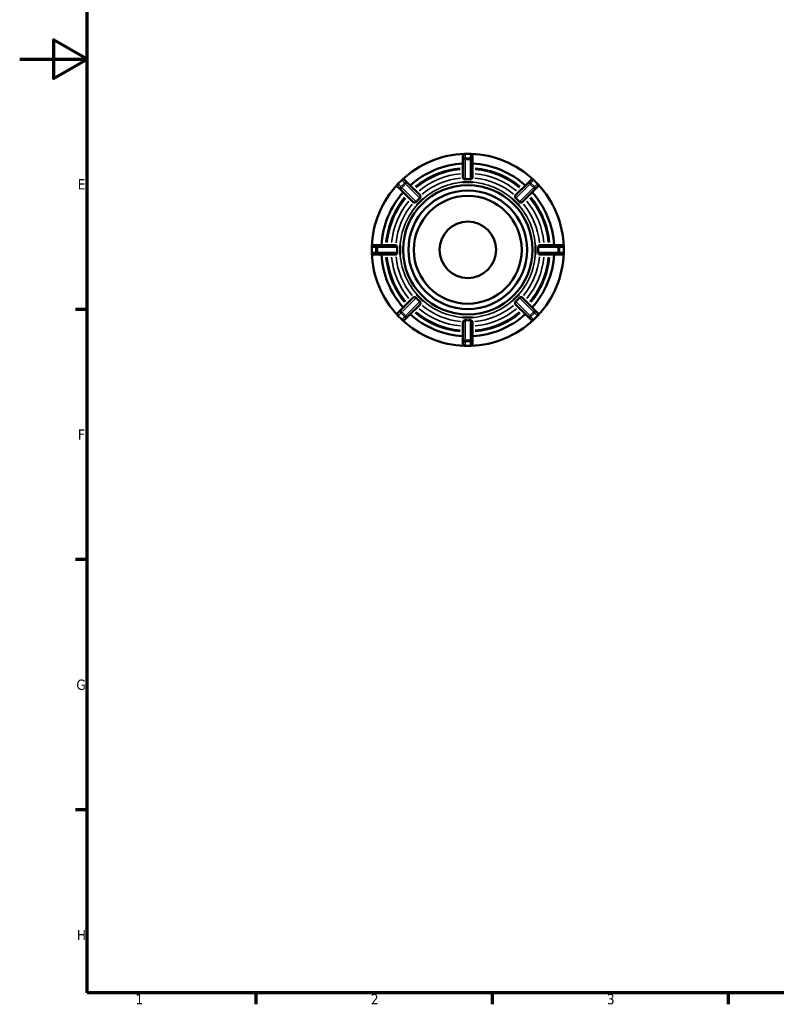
# Model space of a CAD drawing. Header units: millimetres. Extents: x 0 to 898, y 0 to 594.
# Tile 1 of 4: x 0 to 225, y 17 to 309. Entities that reach past the tile are written whole.
import ezdxf

# ---------------------------------------------------------------- set-up
doc = ezdxf.new("R2010")
doc.units = ezdxf.units.MM
for name, color, linetype, lineweight in [('Border (ANSI)', 7, 'Continuous', 70), ('Visible (ANSI)', 7, 'Continuous', 50), ('Visible Narrow (ANSI)', 7, 'Continuous', 35)]:
    doc.layers.add(name, color=color, linetype=linetype, lineweight=lineweight)
doc.styles.add('Note Text (ANSI)', font='tahoma.ttf')

# ---------------------------------------------------------------- blocks, each defined once
blk = doc.blocks.new('Borders Default Border')
at = {"layer": 'Border (ANSI)'}
for p, q in [((20, 222.75), (16.55, 222.75)), ((20, 148.5), (16.55, 148.5)), ((20, 74.25), (16.55, 74.25)), ((70.08, 20), (70.08, 16.55)), ((140.17, 20), (140.17, 16.55)), ((210.25, 20), (210.25, 16.55))]:
    blk.add_line(p, q, dxfattribs=at)
at = {"layer": 'Border (ANSI)', "flags": 128}
for points in [[(20, 20), (20, 574), (821, 574), (821, 20), (20, 20)], [(0, 297), (20, 297), (10, 302.77), (10, 291.23), (20, 297)]]:
    blk.add_lwpolyline(points, dxfattribs=at)
at = {"layer": 'Border (ANSI)', "char_height": 3.05, "attachment_point": 7, "style": 'Note Text (ANSI)'}
for s, insert in [('E', (17.21, 258.35)), ('F', (17.29, 184.1)), ('G', (16.81, 109.79)), ('H', (16.97, 35.6)), ('1', (34.35, 16.55)), ('2', (104.2, 16.55)), ('3', (174.26, 16.49))]:
    blk.add_mtext(s, dxfattribs=dict(at, insert=insert))

msp = doc.modelspace()

# ---------------------------------------------------------------- linework, layer by layer
at = {"layer": 'Visible (ANSI)'}
for p, q in [((133.744, 268.927), (132.174, 268.927)), ((131.534, 268.287), (131.534, 267.027)), ((131.534, 267.027), (131.534, 261.753)), ((134.384, 267.027), (134.384, 268.287)), ((134.384, 261.753), (134.384, 267.027)), ((113.361, 261.135), (112.251, 260.025)), ((115.157, 260.244), (114.266, 261.135)), ((118.887, 256.515), (115.157, 260.244)), ((131.534, 260.53), (131.534, 260.533)), ((132.959, 260.53), (131.534, 260.53)), ((134.384, 260.53), (132.959, 260.53)), ((134.384, 260.533), (134.384, 260.53)), ((150.76, 260.244), (147.031, 256.515)), ((151.651, 261.135), (150.76, 260.244)), ((153.666, 260.025), (152.556, 261.135)), ((112.251, 259.12), (113.142, 258.228)), ((113.142, 258.228), (116.871, 254.499)), ((149.046, 254.499), (152.775, 258.228)), ((152.775, 258.228), (153.666, 259.12)), ((118.744, 254.642), (117.736, 253.634)), ((119.751, 255.65), (118.744, 254.642)), ((119.749, 255.652), (119.751, 255.65)), ((146.166, 255.65), (146.168, 255.652)), ((147.173, 254.642), (146.166, 255.65)), ((148.181, 253.634), (147.173, 254.642)), ((117.736, 253.634), (117.734, 253.637)), ((148.183, 253.637), (148.181, 253.634)), ((104.459, 241.212), (104.459, 239.642)), ((106.359, 241.852), (105.099, 241.852)), ((111.633, 241.852), (106.359, 241.852)), ((112.853, 241.852), (112.856, 241.852)), ((112.856, 241.852), (112.856, 240.427)), ((112.856, 240.427), (112.856, 239.002)), ((153.061, 240.427), (153.061, 241.852)), ((153.061, 241.852), (153.064, 241.852)), ((153.061, 239.002), (153.061, 240.427)), ((159.558, 241.852), (154.284, 241.852)), ((160.819, 241.852), (159.558, 241.852)), ((161.459, 239.642), (161.459, 241.212)), ((105.099, 239.002), (106.359, 239.002)), ((106.359, 239.002), (111.633, 239.002)), ((112.856, 239.002), (112.853, 239.002)), ((153.064, 239.002), (153.061, 239.002)), ((154.284, 239.002), (159.558, 239.002)), ((159.558, 239.002), (160.819, 239.002)), ((116.871, 226.355), (113.142, 222.626)), ((117.734, 227.218), (117.736, 227.22)), ((117.736, 227.22), (118.744, 226.213)), ((118.744, 226.213), (119.751, 225.205)), ((119.751, 225.205), (119.749, 225.203)), ((146.166, 225.205), (147.173, 226.213)), ((146.168, 225.203), (146.166, 225.205)), ((147.173, 226.213), (148.181, 227.22)), ((148.181, 227.22), (148.183, 227.218)), ((152.775, 222.626), (149.046, 226.355)), ((113.142, 222.626), (112.251, 221.735)), ((115.157, 220.611), (118.887, 224.34)), ((147.031, 224.34), (150.76, 220.611)), ((153.666, 221.735), (152.775, 222.626)), ((112.251, 220.83), (113.361, 219.72)), ((114.266, 219.72), (115.157, 220.611)), ((131.534, 220.325), (132.959, 220.325)), ((131.534, 220.322), (131.534, 220.325)), ((132.959, 220.325), (134.384, 220.325)), ((134.384, 220.325), (134.384, 220.322)), ((150.76, 220.611), (151.651, 219.72)), ((152.556, 219.72), (153.666, 220.83)), ((131.534, 219.102), (131.534, 213.828)), ((134.384, 213.828), (134.384, 219.102)), ((131.534, 213.828), (131.534, 212.567)), ((134.384, 212.567), (134.384, 213.828)), ((132.174, 211.927), (133.744, 211.927))]:
    msp.add_line(p, q, dxfattribs=at)
for radius in [19.2, 17.6, 16, 8.382]:
    msp.add_circle((132.959, 240.427), radius, dxfattribs=at)
for centre, radius, start, end in [((132.959, 240.427), 28.5, 91.85478, 133.14522), ((132.174, 268.287), 0.64, 90, 180), ((133.744, 268.287), 0.64, 0, 90), ((132.959, 240.427), 28.5, 46.85478, 88.14522), ((132.959, 240.427), 25.65, 93.18474, 131.81526), ((132.959, 240.427), 25.65, 48.18474, 86.81526), ((112.703, 259.572), 0.64, 135, 225), ((113.814, 260.682), 0.64, 45, 135), ((152.103, 260.682), 0.64, 45, 135), ((153.214, 259.572), 0.64, 315, 45), ((132.959, 240.427), 28.5, 136.85478, 178.14522), ((132.959, 240.427), 25.65, 138.18474, 176.81526), ((132.959, 240.427), 25.65, 3.18474, 41.81526), ((132.959, 240.427), 28.5, 1.85478, 43.14522), ((105.099, 241.212), 0.64, 90, 180), ((105.099, 239.642), 0.64, 180, 270), ((160.819, 241.212), 0.64, 0, 90), ((160.819, 239.642), 0.64, 270, 0), ((132.959, 240.427), 28.5, 181.85478, 223.14522), ((132.959, 240.427), 25.65, 183.18474, 221.81526), ((132.959, 240.427), 25.65, 318.18474, 356.81526), ((132.959, 240.427), 28.5, 316.85478, 358.14522), ((112.703, 221.282), 0.64, 135, 225), ((113.814, 220.172), 0.64, 225, 315), ((132.959, 240.427), 28.5, 226.85478, 268.14522), ((132.959, 240.427), 25.65, 228.18474, 266.81526), ((132.959, 240.427), 28.5, 271.85478, 313.14522), ((132.959, 240.427), 25.65, 273.18474, 311.81526), ((152.103, 220.172), 0.64, 225, 315), ((153.214, 221.282), 0.64, 315, 45), ((132.174, 212.567), 0.64, 180, 270), ((133.744, 212.567), 0.64, 270, 0)]:
    msp.add_arc(centre, radius, start, end, dxfattribs=at)
for points, knots in [([(132.174, 261.326), (132.164, 261.326), (132.154, 261.326), (132.114, 261.327), (132.083, 261.333), (132, 261.362), (131.955, 261.388), (131.841, 261.462), (131.761, 261.527), (131.637, 261.635), (131.592, 261.677), (131.552, 261.721), (131.543, 261.731), (131.535, 261.745), (131.534, 261.75), (131.534, 261.753)], [-0.25986217, -0.25986217, -0.25986217, -0.25986217, -0.25476698, -0.25476698, -0.23950567, -0.23950567, -0.21801257, -0.21801257, -0.17657125, -0.17657125, -0.1428242, -0.1428242, -0.12850713, -0.12850713, -0.11977834, -0.11977834, -0.11977834, -0.11977834]), ([(133.744, 261.326), (133.475, 261.345), (133.21, 261.353), (132.959, 261.353), (132.707, 261.353), (132.442, 261.345), (132.174, 261.326)], [-0.0755854, -0.0755854, -0.0755854, -0.0755854, 0, 0, 0, 0.0755854, 0.0755854, 0.0755854, 0.0755854]), ([(134.384, 261.753), (134.384, 261.753), (134.384, 261.753), (134.383, 261.748), (134.381, 261.743), (134.371, 261.727), (134.36, 261.714), (134.308, 261.66), (134.247, 261.604), (134.108, 261.489), (134.038, 261.434), (133.937, 261.374), (133.899, 261.355), (133.831, 261.333), (133.802, 261.327), (133.763, 261.326), (133.753, 261.326), (133.744, 261.326)], [-0.18352843, -0.18352843, -0.18352843, -0.18352843, -0.18292946, -0.18292946, -0.17143665, -0.17143665, -0.15295565, -0.15295565, -0.10540296, -0.10540296, -0.06442237, -0.06442237, -0.04382537, -0.04382537, -0.03014498, -0.03014498, -0.02559375, -0.02559375, -0.02559375, -0.02559375]), ([(117.626, 254.65), (117.622, 254.647), (117.619, 254.643), (117.604, 254.627), (117.59, 254.616), (117.552, 254.588), (117.525, 254.574), (117.429, 254.536), (117.345, 254.52), (117.169, 254.498), (117.071, 254.491), (116.944, 254.487), (116.905, 254.488), (116.878, 254.495), (116.874, 254.497), (116.871, 254.499)], [-0.15967441, -0.15967441, -0.15967441, -0.15967441, -0.15744969, -0.15744969, -0.14926776, -0.14926776, -0.13497072, -0.13497072, -0.09742889, -0.09742889, -0.05445533, -0.05445533, -0.02459546, -0.02459546, -0.01559055, -0.01559055, -0.01559055, -0.01559055]), ([(118.736, 255.76), (118.533, 255.583), (118.34, 255.402), (118.162, 255.224), (117.984, 255.046), (117.803, 254.853), (117.626, 254.65)], [-0.0755854, -0.0755854, -0.0755854, -0.0755854, 0, 0, 0, 0.0755854, 0.0755854, 0.0755854, 0.0755854]), ([(118.887, 256.515), (118.892, 256.509), (118.895, 256.497), (118.9, 256.439), (118.898, 256.373), (118.887, 256.211), (118.878, 256.119), (118.852, 255.979), (118.837, 255.919), (118.803, 255.844), (118.79, 255.822), (118.764, 255.788), (118.752, 255.775), (118.739, 255.763), (118.737, 255.762), (118.736, 255.76)], [-0.30097955, -0.30097955, -0.30097955, -0.30097955, -0.28253714, -0.28253714, -0.24464345, -0.24464345, -0.20635601, -0.20635601, -0.17864648, -0.17864648, -0.16665004, -0.16665004, -0.15893452, -0.15893452, -0.15808515, -0.15808515, -0.15808515, -0.15808515]), ([(147.181, 255.76), (147.178, 255.763), (147.174, 255.767), (147.158, 255.782), (147.147, 255.796), (147.119, 255.834), (147.106, 255.861), (147.067, 255.957), (147.051, 256.041), (147.029, 256.217), (147.022, 256.315), (147.018, 256.442), (147.019, 256.481), (147.026, 256.508), (147.028, 256.512), (147.031, 256.515)], [-0.15967441, -0.15967441, -0.15967441, -0.15967441, -0.15744969, -0.15744969, -0.14926776, -0.14926776, -0.13497072, -0.13497072, -0.09742889, -0.09742889, -0.05445533, -0.05445533, -0.02459546, -0.02459546, -0.01559055, -0.01559055, -0.01559055, -0.01559055]), ([(148.292, 254.65), (148.115, 254.853), (147.933, 255.046), (147.755, 255.224), (147.577, 255.402), (147.384, 255.583), (147.181, 255.76)], [-0.0755854, -0.0755854, -0.0755854, -0.0755854, 0, 0, 0, 0.0755854, 0.0755854, 0.0755854, 0.0755854]), ([(149.046, 254.499), (149.041, 254.494), (149.028, 254.491), (148.97, 254.486), (148.904, 254.488), (148.742, 254.499), (148.65, 254.508), (148.51, 254.534), (148.45, 254.548), (148.375, 254.583), (148.353, 254.596), (148.319, 254.622), (148.307, 254.633), (148.294, 254.647), (148.293, 254.649), (148.292, 254.65)], [-0.30097955, -0.30097955, -0.30097955, -0.30097955, -0.28253714, -0.28253714, -0.24464345, -0.24464345, -0.20635601, -0.20635601, -0.17864648, -0.17864648, -0.16665004, -0.16665004, -0.15893452, -0.15893452, -0.15808515, -0.15808515, -0.15808515, -0.15808515]), ([(111.633, 241.852), (111.633, 241.852), (111.633, 241.852), (111.637, 241.852), (111.643, 241.85), (111.659, 241.84), (111.672, 241.829), (111.726, 241.777), (111.782, 241.715), (111.897, 241.577), (111.952, 241.506), (112.012, 241.406), (112.031, 241.367), (112.053, 241.3), (112.059, 241.271), (112.06, 241.232), (112.06, 241.222), (112.059, 241.212)], [-0.18352843, -0.18352843, -0.18352843, -0.18352843, -0.18292946, -0.18292946, -0.17143665, -0.17143665, -0.15295565, -0.15295565, -0.10540296, -0.10540296, -0.06442237, -0.06442237, -0.04382537, -0.04382537, -0.03014498, -0.03014498, -0.02559375, -0.02559375, -0.02559375, -0.02559375]), ([(112.059, 239.642), (112.06, 239.633), (112.06, 239.623), (112.059, 239.583), (112.053, 239.552), (112.024, 239.469), (111.998, 239.424), (111.924, 239.31), (111.859, 239.23), (111.751, 239.106), (111.709, 239.061), (111.665, 239.021), (111.655, 239.012), (111.641, 239.004), (111.636, 239.002), (111.633, 239.002)], [-0.25986217, -0.25986217, -0.25986217, -0.25986217, -0.25476698, -0.25476698, -0.23950567, -0.23950567, -0.21801257, -0.21801257, -0.17657125, -0.17657125, -0.1428242, -0.1428242, -0.12850713, -0.12850713, -0.11977834, -0.11977834, -0.11977834, -0.11977834]), ([(112.059, 241.212), (112.041, 240.944), (112.033, 240.679), (112.033, 240.427), (112.033, 240.175), (112.041, 239.911), (112.059, 239.642)], [1.12302278, 1.12302278, 1.12302278, 1.12302278, 1.19860817, 1.19860817, 1.19860817, 1.27419357, 1.27419357, 1.27419357, 1.27419357]), ([(153.858, 241.212), (153.857, 241.222), (153.857, 241.232), (153.858, 241.272), (153.864, 241.303), (153.893, 241.386), (153.919, 241.431), (153.993, 241.545), (154.058, 241.625), (154.166, 241.749), (154.208, 241.794), (154.252, 241.834), (154.263, 241.843), (154.276, 241.851), (154.281, 241.852), (154.284, 241.852)], [-0.25986217, -0.25986217, -0.25986217, -0.25986217, -0.25476698, -0.25476698, -0.23950567, -0.23950567, -0.21801257, -0.21801257, -0.17657125, -0.17657125, -0.1428242, -0.1428242, -0.12850713, -0.12850713, -0.11977834, -0.11977834, -0.11977834, -0.11977834]), ([(154.284, 239.002), (154.284, 239.002), (154.284, 239.002), (154.28, 239.003), (154.274, 239.005), (154.258, 239.015), (154.245, 239.026), (154.191, 239.078), (154.135, 239.139), (154.02, 239.278), (153.965, 239.348), (153.905, 239.449), (153.886, 239.487), (153.864, 239.555), (153.858, 239.584), (153.857, 239.623), (153.857, 239.633), (153.858, 239.642)], [-0.18352843, -0.18352843, -0.18352843, -0.18352843, -0.18292946, -0.18292946, -0.17143665, -0.17143665, -0.15295565, -0.15295565, -0.10540296, -0.10540296, -0.06442237, -0.06442237, -0.04382537, -0.04382537, -0.03014498, -0.03014498, -0.02559375, -0.02559375, -0.02559375, -0.02559375]), ([(153.858, 239.642), (153.876, 239.911), (153.884, 240.175), (153.884, 240.427), (153.884, 240.679), (153.876, 240.944), (153.858, 241.212)], [1.12302278, 1.12302278, 1.12302278, 1.12302278, 1.19860817, 1.19860817, 1.19860817, 1.27419357, 1.27419357, 1.27419357, 1.27419357]), ([(116.871, 226.355), (116.876, 226.361), (116.889, 226.364), (116.947, 226.369), (117.013, 226.367), (117.175, 226.356), (117.267, 226.347), (117.407, 226.321), (117.467, 226.306), (117.542, 226.271), (117.564, 226.259), (117.598, 226.233), (117.61, 226.221), (117.623, 226.207), (117.624, 226.206), (117.626, 226.205)], [-0.30097955, -0.30097955, -0.30097955, -0.30097955, -0.28253714, -0.28253714, -0.24464345, -0.24464345, -0.20635601, -0.20635601, -0.17864648, -0.17864648, -0.16665004, -0.16665004, -0.15893452, -0.15893452, -0.15808515, -0.15808515, -0.15808515, -0.15808515]), ([(117.626, 226.205), (117.803, 226.002), (117.984, 225.809), (118.162, 225.631), (118.34, 225.453), (118.533, 225.271), (118.736, 225.094)], [-0.0755854, -0.0755854, -0.0755854, -0.0755854, 0, 0, 0, 0.0755854, 0.0755854, 0.0755854, 0.0755854]), ([(118.736, 225.094), (118.739, 225.091), (118.743, 225.088), (118.759, 225.072), (118.77, 225.059), (118.798, 225.02), (118.811, 224.994), (118.85, 224.897), (118.866, 224.813), (118.888, 224.638), (118.895, 224.54), (118.899, 224.413), (118.898, 224.374), (118.891, 224.347), (118.889, 224.343), (118.887, 224.34)], [-0.15967441, -0.15967441, -0.15967441, -0.15967441, -0.15744969, -0.15744969, -0.14926776, -0.14926776, -0.13497072, -0.13497072, -0.09742889, -0.09742889, -0.05445533, -0.05445533, -0.02459546, -0.02459546, -0.01559055, -0.01559055, -0.01559055, -0.01559055]), ([(147.031, 224.34), (147.025, 224.345), (147.022, 224.358), (147.017, 224.416), (147.019, 224.482), (147.03, 224.644), (147.039, 224.735), (147.065, 224.875), (147.08, 224.936), (147.114, 225.011), (147.127, 225.033), (147.153, 225.067), (147.165, 225.079), (147.179, 225.092), (147.18, 225.093), (147.181, 225.094)], [-0.30097955, -0.30097955, -0.30097955, -0.30097955, -0.28253714, -0.28253714, -0.24464345, -0.24464345, -0.20635601, -0.20635601, -0.17864648, -0.17864648, -0.16665004, -0.16665004, -0.15893452, -0.15893452, -0.15808515, -0.15808515, -0.15808515, -0.15808515]), ([(147.181, 225.094), (147.384, 225.271), (147.577, 225.453), (147.755, 225.631), (147.933, 225.809), (148.115, 226.002), (148.292, 226.205)], [-0.0755854, -0.0755854, -0.0755854, -0.0755854, 0, 0, 0, 0.0755854, 0.0755854, 0.0755854, 0.0755854]), ([(148.292, 226.205), (148.295, 226.208), (148.298, 226.212), (148.314, 226.228), (148.327, 226.239), (148.366, 226.267), (148.392, 226.28), (148.488, 226.319), (148.573, 226.334), (148.748, 226.357), (148.846, 226.364), (148.973, 226.368), (149.012, 226.367), (149.039, 226.36), (149.043, 226.358), (149.046, 226.355)], [-0.15967441, -0.15967441, -0.15967441, -0.15967441, -0.15744969, -0.15744969, -0.14926776, -0.14926776, -0.13497072, -0.13497072, -0.09742889, -0.09742889, -0.05445533, -0.05445533, -0.02459546, -0.02459546, -0.01559055, -0.01559055, -0.01559055, -0.01559055]), ([(131.534, 219.102), (131.534, 219.102), (131.534, 219.102), (131.534, 219.106), (131.536, 219.111), (131.546, 219.128), (131.557, 219.141), (131.609, 219.195), (131.67, 219.251), (131.809, 219.366), (131.879, 219.42), (131.98, 219.481), (132.019, 219.5), (132.086, 219.522), (132.115, 219.528), (132.154, 219.529), (132.164, 219.529), (132.174, 219.528)], [-0.18352843, -0.18352843, -0.18352843, -0.18352843, -0.18292946, -0.18292946, -0.17143665, -0.17143665, -0.15295565, -0.15295565, -0.10540296, -0.10540296, -0.06442237, -0.06442237, -0.04382537, -0.04382537, -0.03014498, -0.03014498, -0.02559375, -0.02559375, -0.02559375, -0.02559375]), ([(132.174, 219.528), (132.442, 219.51), (132.707, 219.502), (132.959, 219.502), (133.21, 219.502), (133.475, 219.51), (133.744, 219.528)], [1.12302278, 1.12302278, 1.12302278, 1.12302278, 1.19860817, 1.19860817, 1.19860817, 1.27419357, 1.27419357, 1.27419357, 1.27419357]), ([(133.744, 219.528), (133.753, 219.529), (133.763, 219.529), (133.803, 219.528), (133.834, 219.522), (133.917, 219.493), (133.962, 219.467), (134.076, 219.393), (134.156, 219.328), (134.28, 219.22), (134.325, 219.178), (134.365, 219.134), (134.374, 219.123), (134.382, 219.109), (134.384, 219.105), (134.384, 219.102)], [-0.25986217, -0.25986217, -0.25986217, -0.25986217, -0.25476698, -0.25476698, -0.23950567, -0.23950567, -0.21801257, -0.21801257, -0.17657125, -0.17657125, -0.1428242, -0.1428242, -0.12850713, -0.12850713, -0.11977834, -0.11977834, -0.11977834, -0.11977834])]:
    msp.add_open_spline(points, degree=3, knots=knots, dxfattribs=at)
for points in [[(131.534, 260.533), (132.019, 260.529), (132.509, 260.53), (132.959, 260.53)], [(132.959, 260.53), (133.408, 260.53), (133.898, 260.529), (134.384, 260.533)], [(117.734, 253.637), (118.08, 253.977), (118.426, 254.324), (118.744, 254.642)], [(118.744, 254.642), (119.062, 254.96), (119.409, 255.306), (119.749, 255.652)], [(146.168, 255.652), (146.508, 255.306), (146.855, 254.96), (147.173, 254.642)], [(147.173, 254.642), (147.491, 254.324), (147.837, 253.977), (148.183, 253.637)], [(112.856, 240.427), (112.856, 240.877), (112.857, 241.367), (112.853, 241.852)], [(112.853, 239.002), (112.857, 239.488), (112.856, 239.977), (112.856, 240.427)], [(153.064, 241.852), (153.06, 241.367), (153.061, 240.877), (153.061, 240.427)], [(153.061, 240.427), (153.061, 239.977), (153.06, 239.488), (153.064, 239.002)], [(118.744, 226.213), (118.426, 226.531), (118.08, 226.878), (117.734, 227.218)], [(119.749, 225.203), (119.409, 225.549), (119.062, 225.895), (118.744, 226.213)], [(147.173, 226.213), (146.855, 225.895), (146.508, 225.549), (146.168, 225.203)], [(148.183, 227.218), (147.837, 226.878), (147.491, 226.531), (147.173, 226.213)], [(132.959, 220.325), (132.509, 220.325), (132.019, 220.326), (131.534, 220.322)], [(134.384, 220.322), (133.898, 220.326), (133.408, 220.325), (132.959, 220.325)]]:
    msp.add_open_spline(points, degree=3, dxfattribs=at)
at = {"layer": 'Visible Narrow (ANSI)'}
for p, q in [((132.174, 268.927), (132.174, 268.925)), ((132.174, 267.727), (132.174, 268.862)), ((132.252, 268.925), (133.665, 268.925)), ((133.744, 268.925), (133.744, 268.927)), ((133.744, 268.862), (133.744, 267.727)), ((132.174, 267.66), (132.174, 267.28)), ((132.174, 261.622), (132.174, 266.95)), ((133.665, 267.664), (132.252, 267.664)), ((132.252, 267.246), (133.665, 267.246)), ((133.744, 267.28), (133.744, 267.66)), ((133.744, 266.95), (133.744, 261.622)), ((112.251, 260.025), (112.252, 260.023)), ((112.308, 260.079), (113.307, 261.078)), ((114.199, 260.186), (113.199, 259.187)), ((113.363, 261.133), (113.361, 261.135)), ((113.407, 261.089), (114.21, 260.287)), ((114.526, 259.97), (114.257, 260.239)), ((151.66, 260.239), (151.391, 259.97)), ((151.708, 260.287), (152.51, 261.089)), ((152.718, 259.187), (151.719, 260.186)), ((152.556, 261.135), (152.554, 261.133)), ((152.61, 261.078), (153.609, 260.079)), ((153.665, 260.023), (153.666, 260.025)), ((113.099, 259.176), (112.297, 259.979)), ((113.147, 259.129), (113.416, 258.86)), ((113.495, 258.891), (114.495, 259.89)), ((117.416, 254.859), (113.649, 258.627)), ((114.759, 259.737), (118.526, 255.97)), ((147.391, 255.97), (151.158, 259.737)), ((152.268, 258.627), (148.501, 254.859)), ((151.422, 259.89), (152.422, 258.891)), ((152.501, 258.86), (152.77, 259.129)), ((153.62, 259.979), (152.818, 259.176)), ((104.461, 241.212), (104.459, 241.212)), ((104.459, 239.642), (104.461, 239.642)), ((104.461, 239.721), (104.461, 241.134)), ((104.524, 241.212), (105.658, 241.212)), ((105.658, 239.642), (104.524, 239.642)), ((105.721, 241.134), (105.721, 239.721)), ((106.106, 241.212), (105.726, 241.212)), ((105.726, 239.642), (106.106, 239.642)), ((106.14, 239.721), (106.14, 241.134)), ((106.436, 241.212), (111.763, 241.212)), ((111.763, 239.642), (106.436, 239.642)), ((154.154, 241.212), (159.481, 241.212)), ((159.481, 239.642), (154.154, 239.642)), ((159.777, 241.134), (159.777, 239.721)), ((160.191, 241.212), (159.811, 241.212)), ((159.811, 239.642), (160.191, 239.642)), ((160.196, 239.721), (160.196, 241.134)), ((160.259, 241.212), (161.393, 241.212)), ((161.393, 239.642), (160.259, 239.642)), ((161.459, 241.212), (161.456, 241.212)), ((161.456, 241.134), (161.456, 239.721)), ((161.456, 239.642), (161.459, 239.642)), ((113.649, 222.228), (117.416, 225.995)), ((148.501, 225.995), (152.268, 222.228)), ((118.526, 224.885), (114.759, 221.118)), ((151.158, 221.118), (147.391, 224.885)), ((112.252, 220.831), (112.251, 220.83)), ((112.297, 220.876), (113.099, 221.678)), ((113.307, 219.777), (112.308, 220.776)), ((113.416, 221.995), (113.147, 221.726)), ((113.199, 221.667), (114.199, 220.668)), ((113.361, 219.72), (113.363, 219.721)), ((114.21, 220.568), (113.407, 219.766)), ((114.495, 220.964), (113.495, 221.963)), ((114.257, 220.616), (114.526, 220.885)), ((132.174, 213.905), (132.174, 219.232)), ((133.744, 219.232), (133.744, 213.905)), ((151.391, 220.885), (151.66, 220.616)), ((152.422, 221.963), (151.422, 220.964)), ((152.51, 219.766), (151.708, 220.568)), ((151.719, 220.668), (152.718, 221.667)), ((152.77, 221.726), (152.501, 221.995)), ((152.554, 219.721), (152.556, 219.72)), ((153.609, 220.776), (152.61, 219.777)), ((152.818, 221.678), (153.62, 220.876)), ((153.666, 220.83), (153.665, 220.831)), ((132.174, 213.575), (132.174, 213.194)), ((133.665, 213.609), (132.252, 213.609)), ((133.744, 213.194), (133.744, 213.575)), ((132.174, 211.993), (132.174, 213.127)), ((132.174, 211.93), (132.174, 211.927)), ((132.252, 213.19), (133.665, 213.19)), ((133.665, 211.93), (132.252, 211.93)), ((133.744, 213.127), (133.744, 211.993)), ((133.744, 211.927), (133.744, 211.93))]:
    msp.add_line(p, q, dxfattribs=at)
for radius, start, end in [(24.37, 95.26698, 129.73302), (23.973, 95.31701, 129.68299), (22.698, 95.48953, 129.51047), (22.698, 50.48953, 84.51047), (23.973, 50.31701, 84.68299), (24.37, 50.26698, 84.73302), (20.103, 92.25, 132.75), (21.378, 95.68986, 129.31014), (20.103, 47.25, 87.75), (21.378, 50.68986, 84.31014), (24.37, 140.26698, 174.73302), (23.973, 140.31701, 174.68299), (22.698, 140.48953, 174.51047), (22.698, 5.48953, 39.51047), (23.973, 5.31701, 39.68299), (24.37, 5.26698, 39.73302), (21.378, 140.68986, 174.31014), (20.103, 137.25, 177.75), (20.103, 2.25, 42.75), (21.378, 5.68986, 39.31014), (20.103, 182.25, 222.75), (20.103, 317.25, 357.75), (24.37, 185.26698, 219.73302), (23.973, 185.31701, 219.68299), (22.698, 185.48953, 219.51047), (21.378, 185.68986, 219.31014), (21.378, 320.68986, 354.31014), (22.698, 320.48953, 354.51047), (23.973, 320.31701, 354.68299), (24.37, 320.26698, 354.73302), (20.103, 227.25, 267.75), (20.103, 272.25, 312.75), (22.698, 230.48953, 264.51047), (21.378, 230.68986, 264.31014), (21.378, 275.68986, 309.31014), (22.698, 275.48953, 309.51047), (24.37, 230.26698, 264.73302), (23.973, 230.31701, 264.68299), (23.973, 275.31701, 309.68299), (24.37, 275.26698, 309.73302)]:
    msp.add_arc((132.959, 240.427), radius, start, end, dxfattribs=at)
for centre, major_axis, ratio, start_param, end_param in [((132.174, 268.287), (-0.64, 0), 0.9961947, 4.7909288, 6.2046455), ((133.744, 268.287), (0.64, 0), 0.9961947, 0.0785398, 1.4922565), ((132.174, 267.027), (-0.64, 0), 0.9961947, 4.7909288, 6.2046455), ((132.174, 267.027), (-0.64, 0), 0.3420201, 4.7909288, 6.2046455), ((133.744, 267.027), (0.64, 0), 0.9961947, 0.0785398, 1.4922565), ((133.744, 267.027), (0.64, 0), 0.3420201, 0.0785398, 1.4922565), ((113.814, 260.682), (0.453, 0.453), 0.9961947, 0.0785398, 1.4922565), ((114.705, 259.791), (0.453, 0.453), 0.9961947, 0.0785398, 1.4922565), ((114.705, 259.791), (0.453, 0.453), 0.3420201, 0.0785398, 1.4922565), ((151.212, 259.791), (-0.453, 0.453), 0.3420201, 4.7909288, 6.2046455), ((151.212, 259.791), (-0.453, 0.453), 0.9961947, 4.7909288, 6.2046455), ((152.103, 260.682), (-0.453, 0.453), 0.9961947, 4.7909288, 6.2046455), ((112.703, 259.572), (-0.453, -0.453), 0.9961947, 4.7909288, 6.2046455), ((113.595, 258.681), (-0.453, -0.453), 0.9961947, 4.7909288, 6.2046455), ((113.595, 258.681), (-0.453, -0.453), 0.3420201, 4.7909288, 6.2046455), ((152.322, 258.681), (0.453, -0.453), 0.3420201, 0.0785398, 1.4922565), ((152.322, 258.681), (0.453, -0.453), 0.9961947, 0.0785398, 1.4922565), ((153.214, 259.572), (0.453, -0.453), 0.9961947, 0.0785398, 1.4922565), ((105.099, 241.212), (0, 0.64), 0.9961947, 0.0785398, 1.4922565), ((105.099, 239.642), (0, -0.64), 0.9961947, 4.7909288, 6.2046455), ((106.359, 241.212), (0, 0.64), 0.9961947, 0.0785398, 1.4922565), ((106.359, 239.642), (0, -0.64), 0.9961947, 4.7909288, 6.2046455), ((106.359, 241.212), (0, 0.64), 0.3420201, 0.0785398, 1.4922565), ((106.359, 239.642), (0, -0.64), 0.3420201, 4.7909288, 6.2046455), ((159.558, 241.212), (0, 0.64), 0.3420201, 4.7909288, 6.2046455), ((159.558, 239.642), (0, -0.64), 0.3420201, 0.0785398, 1.4922565), ((159.558, 241.212), (0, 0.64), 0.9961947, 4.7909288, 6.2046455), ((159.558, 239.642), (0, -0.64), 0.9961947, 0.0785398, 1.4922565), ((160.819, 241.212), (0, 0.64), 0.9961947, 4.7909288, 6.2046455), ((160.819, 239.642), (0, -0.64), 0.9961947, 0.0785398, 1.4922565), ((113.595, 222.174), (-0.453, 0.453), 0.9961947, 0.0785398, 1.4922565), ((113.595, 222.174), (-0.453, 0.453), 0.3420201, 0.0785398, 1.4922565), ((152.322, 222.174), (0.453, 0.453), 0.3420201, 4.7909288, 6.2046455), ((152.322, 222.174), (0.453, 0.453), 0.9961947, 4.7909288, 6.2046455), ((112.703, 221.282), (-0.453, 0.453), 0.9961947, 0.0785398, 1.4922565), ((113.814, 220.172), (0.453, -0.453), 0.9961947, 4.7909288, 6.2046455), ((114.705, 221.064), (0.453, -0.453), 0.9961947, 4.7909288, 6.2046455), ((114.705, 221.064), (0.453, -0.453), 0.3420201, 4.7909288, 6.2046455), ((151.212, 221.064), (-0.453, -0.453), 0.3420201, 0.0785398, 1.4922565), ((151.212, 221.064), (-0.453, -0.453), 0.9961947, 0.0785398, 1.4922565), ((152.103, 220.172), (-0.453, -0.453), 0.9961947, 0.0785398, 1.4922565), ((153.214, 221.282), (0.453, 0.453), 0.9961947, 4.7909288, 6.2046455), ((132.174, 213.828), (-0.64, 0), 0.3420201, 0.0785398, 1.4922565), ((132.174, 213.828), (-0.64, 0), 0.9961947, 0.0785398, 1.4922565), ((133.744, 213.828), (0.64, 0), 0.3420201, 4.7909288, 6.2046455), ((133.744, 213.828), (0.64, 0), 0.9961947, 4.7909288, 6.2046455), ((132.174, 212.567), (-0.64, 0), 0.9961947, 0.0785398, 1.4922565), ((133.744, 212.567), (0.64, 0), 0.9961947, 4.7909288, 6.2046455)]:
    msp.add_ellipse(centre, major_axis=major_axis, ratio=ratio, start_param=start_param, end_param=end_param, dxfattribs=at)

# ---------------------------------------------------------------- block references
msp.add_blockref('Borders Default Border', (0, 0))

doc.saveas('drawing.dxf')
